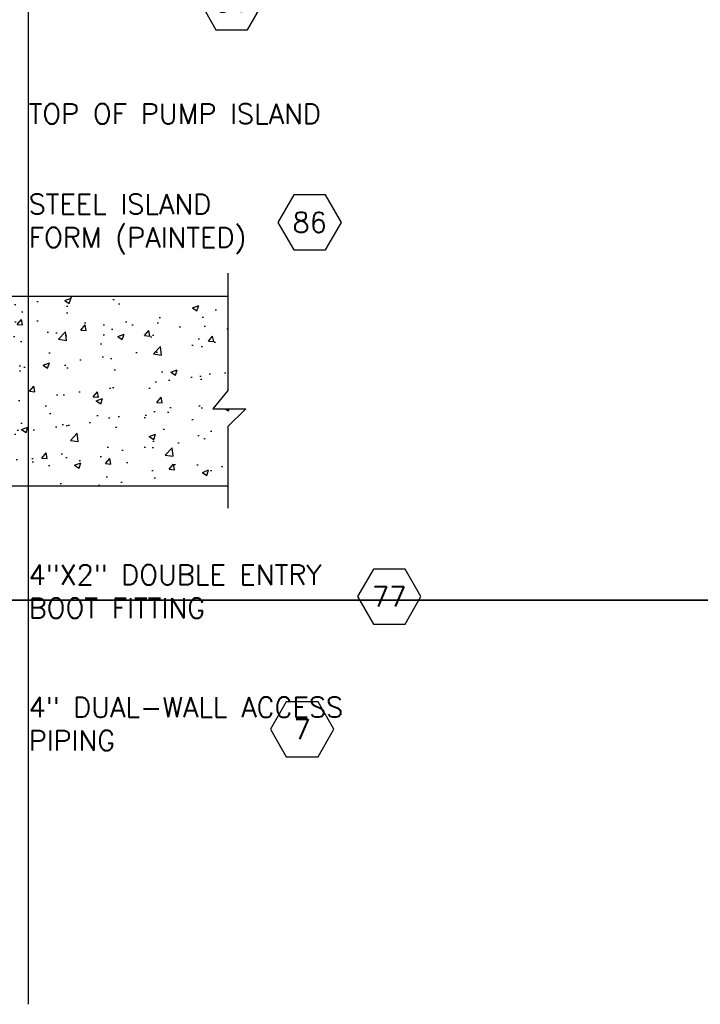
# Model space of a CAD drawing. Extents: x 1152 to 2559, y 156 to 782.
# Tile 70 of 111: x 2093 to 2119, y 482 to 519. Entities that reach past the tile are written whole.
import ezdxf
from ezdxf.enums import TextEntityAlignment as Align

# ---------------------------------------------------------------- set-up
doc = ezdxf.new("R2010")
doc.units = 0
doc.header["$MEASUREMENT"] = 0
doc.layers.get('0').update_dxf_attribs({"linetype": 'CONTINUOUS'})
for name, color, linetype in [('CONCRETE-HATCH', 2, 'CONTINUOUS'), ('CONCRETE-ISLAND', 6, 'CONTINUOUS'), ('TEXT', 3, 'CONTINUOUS')]:
    doc.layers.add(name, color=color, linetype=linetype)
doc.layers.add('FREEZE-LINES', color=8, linetype='CONTINUOUS', plot=False)
doc.styles.add('SIMPLEX', font='simplex')

# ---------------------------------------------------------------- blocks, each defined once
blk = doc.blocks.new('HEX')
at = {"color": 3}
blk.add_lwpolyline([(-0.0577, 0.1), (-0.1155, 0), (-0.0577, -0.1), (0.0577, -0.1), (0.1155, 0), (0.0577, 0.1)], close=True, dxfattribs=at)
at = {"color": 3, "style": 'SIMPLEX'}
blk.add_attdef('D#', text='', height=0.08, dxfattribs=at).set_placement((0, 0), align=Align.MIDDLE)

msp = doc.modelspace()

# ---------------------------------------------------------------- hatches: boundary and pattern name
at = {"layer": 'CONCRETE-HATCH', "linetype": 'Continuous'}
h = msp.add_hatch(dxfattribs=at)
h.set_pattern_fill('AR-CONC', color=256, scale=0.3333, style=0)
h.set_pattern_definition([(50, (2077.7859, 501.7895), (2.39063, -0.20915), [0.24998, -2.74973]), (355, (2077.786, 501.7895), (-0.46246, 2.50706), [0.19998, -2.19978]), (100.451, (2077.985, 501.772), (1.92817, 2.2979), [0.21245, -2.3369]), (46.184, (2077.786, 502.456), (3.5571, -0.55167), [0.37496, -4.1246]), (96.636, (2078.0823, 502.41), (3.11523, 3.24673), [0.31867, -3.50536]), (351.184, (2077.786, 502.456), (3.11523, 3.24674), [0.29997, -3.29967]), (21, (2078.1192, 502.2894), (1.98949, -1.34193), [0.24998, -2.74973]), (326, (2078.1192, 502.2894), (0.81097, 2.41693), [0.19998, -2.19978]), (71.451, (2078.285, 502.1776), (2.80046, 1.075), [0.21245, -2.3369]), (37.5, (2077.7859, 501.7895), (0.04053, 1.109535), [0, -2.173116, 0, -2.23311, 0, -2.20811]), (7.5, (2077.7859, 501.7895), (0.87681, 1.314574), [0, -1.273206, 0, -2.12312, 0, -0.84158]), (327.5, (2077.0426, 501.7895), (1.77923, -0.075175), [0, -0.83325, 0, -2.59974, 0, -3.449655]), (317.5, (2076.7093, 501.7895), (1.94376, 0.33365), [0, -1.083225, 0, -1.72649, 0, -2.449755])])
edge = h.paths.add_edge_path()
edge.add_line((2088.88336, 510.28965), (2079.19614, 510.28965))
edge.add_arc((2079.19614, 510.18028), 0.10938, 0, 90, ccw=False)
edge.add_line((2079.30552, 510.18028), (2079.30552, 509.79044))
edge.add_line((2079.30552, 509.79044), (2079.20028, 509.79044))
edge.add_line((2079.20028, 509.79044), (2079.20028, 510.18441))
edge.add_line((2079.20028, 510.18441), (2079.07615, 510.18441))
edge.add_line((2079.07615, 510.18441), (2079.07615, 510.0279))
edge.add_line((2079.07615, 510.0279), (2078.78202, 510.0279))
edge.add_line((2078.78202, 510.0279), (2078.78202, 509.93616))
edge.add_line((2078.78202, 509.93616), (2078.89536, 509.93616))
edge.add_line((2078.89536, 509.93616), (2078.89536, 509.81203))
edge.add_line((2078.89536, 509.81203), (2078.78202, 509.81203))
edge.add_line((2078.78202, 509.81203), (2078.78202, 509.56108))
edge.add_line((2078.78202, 509.56108), (2078.62012, 509.56108))
edge.add_line((2078.62012, 509.56108), (2078.62012, 509.81203))
edge.add_line((2078.62012, 509.81203), (2078.50678, 509.81203))
edge.add_line((2078.50678, 509.81203), (2078.50678, 509.93616))
edge.add_line((2078.50678, 509.93616), (2078.62012, 509.93616))
edge.add_line((2078.62012, 509.93616), (2078.62012, 510.0279))
edge.add_line((2078.62012, 510.0279), (2078.60663, 510.0279))
edge.add_line((2078.60663, 510.0279), (2078.31136, 510.0279))
edge.add_arc((2076.99751, 513.02872), 3.27583, 253.217591, 293.645201, ccw=False)
edge.add_line((2076.05166, 509.89241), (2075.77603, 501.89539))
edge.add_line((2075.77603, 501.89539), (2101.03288, 501.78949))
edge.add_line((2101.03288, 501.78949), (2101.03288, 504.02534))
edge.add_line((2101.03288, 504.02534), (2101.70876, 504.68468))
edge.add_line((2101.70876, 504.68468), (2100.47354, 504.68468))
edge.add_line((2100.47354, 504.68468), (2101.03288, 505.37142))
edge.add_line((2101.03288, 505.37142), (2101.03288, 508.90343))
edge.add_line((2101.03288, 508.90343), (2089.03288, 508.90343))
edge.add_line((2089.03288, 508.90343), (2089.03288, 504.81834))
edge.add_line((2089.03288, 504.81834), (2088.88336, 504.81834))
edge.add_line((2088.88336, 504.81834), (2088.88336, 510.28965))

# ---------------------------------------------------------------- linework, layer by layer
at = {"layer": 'CONCRETE-ISLAND', "linetype": 'Continuous'}
for p, q in [((2089.03288, 508.90343), (2101.03288, 508.90343)), ((2076.02377, 501.78949), (2101.03534, 501.78949))]:
    msp.add_line(p, q, dxfattribs=at)
msp.add_lwpolyline([(2101.03288, 509.77271), (2101.03288, 505.37142), (2100.47354, 504.68468), (2101.70876, 504.68468), (2101.03288, 504.02534), (2101.03288, 500.95818)], dxfattribs=at)
at = {"layer": 'FREEZE-LINES', "color": 8, "linetype": 'Continuous'}
for p, q in [((2093.56465, 482.34015), (2093.56465, 542.34015)), ((1946.27081, 497.50479), (2186.27081, 497.50479)), ((2186.32503, 497.50479), (1946.32503, 497.50479))]:
    msp.add_line(p, q, dxfattribs=at)

# ---------------------------------------------------------------- block references
at = {"layer": 'TEXT'}
ref = msp.add_blockref('HEX', (2101.1848, 519.9378), dxfattribs=dict(at, xscale=10.31325187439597, yscale=10.31325187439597, zscale=10.31325187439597))
ref.add_attrib('D#', '51', dxfattribs={"layer": '0', "height": 0.75, "style": 'SIMPLEX'}).set_placement((2101.1848, 519.9378), align=Align.MIDDLE)
ref = msp.add_blockref('HEX', (2104.10729, 511.67819), dxfattribs=dict(at, xscale=10.31325187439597, yscale=10.31325187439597, zscale=10.31325187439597))
ref.add_attrib('D#', '86', dxfattribs={"layer": '0', "height": 0.75, "style": 'SIMPLEX'}).set_placement((2104.10729, 511.67819), align=Align.MIDDLE)
ref = msp.add_blockref('HEX', (2107.09053, 497.63592), dxfattribs=dict(at, xscale=10.31325187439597, yscale=10.31325187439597, zscale=10.31325187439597))
ref.add_attrib('D#', '77', dxfattribs={"layer": '0', "height": 0.75, "style": 'SIMPLEX'}).set_placement((2107.09053, 497.63592), align=Align.MIDDLE)
ref = msp.add_blockref('HEX', (2103.82568, 492.66164), dxfattribs=dict(at, xscale=10.31325187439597, yscale=10.31325187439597, zscale=10.31325187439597))
ref.add_attrib('D#', '7', dxfattribs={"layer": '0', "height": 0.75, "style": 'SIMPLEX'}).set_placement((2103.82568, 492.66164), align=Align.MIDDLE)

# ---------------------------------------------------------------- texts
at = {"layer": 'TEXT', "char_height": 0.75, "attachment_point": 1, "style": 'SIMPLEX'}
for s, insert, width in [('\\pt2.16;TOP OF PUMP ISLAND', (2093.56465, 516.12966), 19.984706), ('STEEL ISLAND FORM (PAINTED)', (2093.56465, 512.73781), 10.1219647), ('\\pt2.16;4"X2" DOUBLE ENTRY BOOT FITTING', (2093.56465, 498.83306), 13.0647907), ('\\pt2.16;4" DUAL-WALL ACCESS PIPING', (2093.56465, 493.85878), 13.0647907)]:
    msp.add_mtext(s, dxfattribs=dict(at, insert=insert, width=width))

doc.saveas('drawing.dxf')
